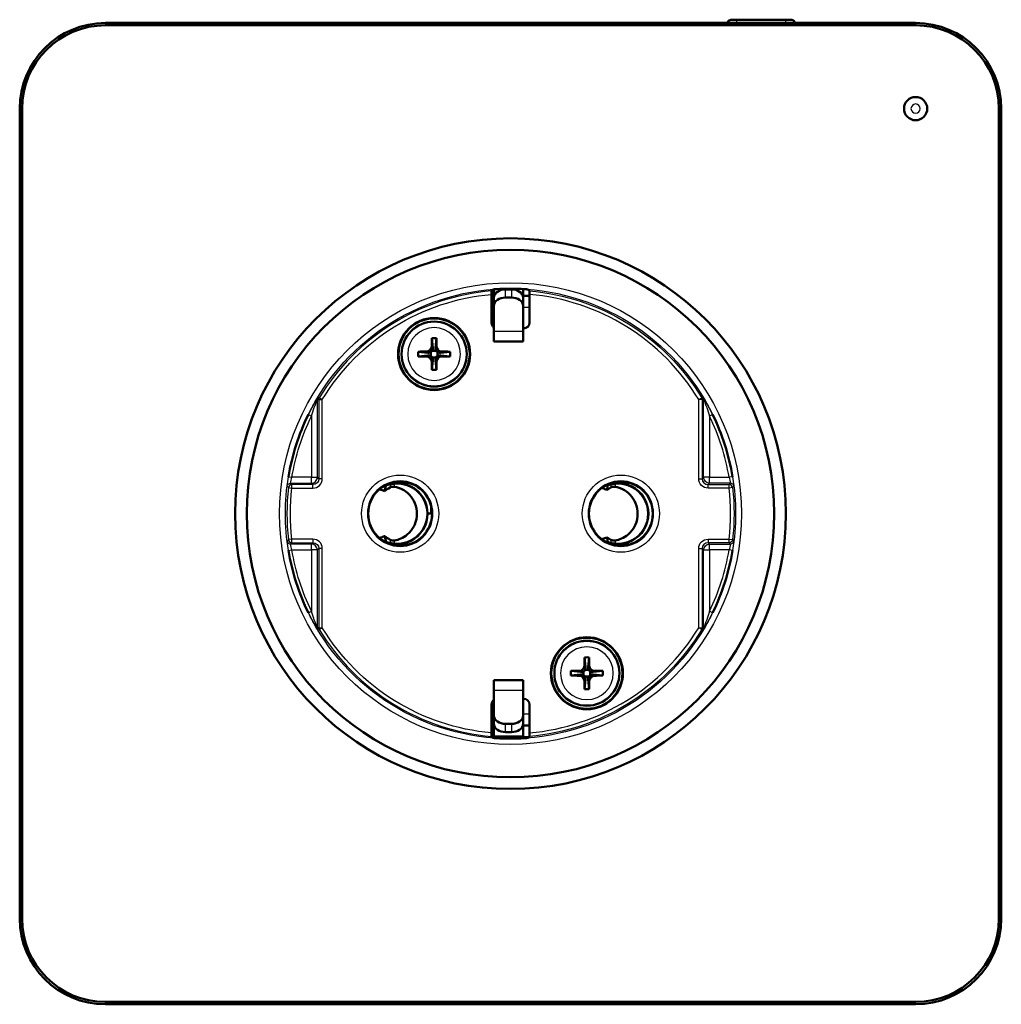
# Model space of a CAD drawing. Header units: millimetres. Extents: x 0 to 420, y 0 to 297.
# Tile 3 of 10: x 137 to 222, y 120 to 205. Entities that reach past the tile are written whole.
import ezdxf

# ---------------------------------------------------------------- set-up
doc = ezdxf.new("R2010")
doc.units = ezdxf.units.MM
doc.header["$LTSCALE"] = 0.75
doc.layers.add('Visible', color=7, linetype='Continuous', lineweight=50)
doc.layers.add('Visible Narrow', color=7, linetype='Continuous', lineweight=25)

msp = doc.modelspace()

# ---------------------------------------------------------------- linework, layer by layer
at = {"layer": 'Visible', "extrusion": (0, 0, -1)}
for p, q in [((198.974, 205.218), (203.174, 205.218)), ((214.358, 204.936), (144.609, 204.936)), ((144.609, 204.736), (214.358, 204.736)), ((137.233, 197.56), (137.233, 127.811)), ((137.433, 127.811), (137.433, 197.56)), ((221.533, 197.56), (221.533, 127.811)), ((221.733, 127.811), (221.733, 197.56)), ((177.848, 179.133), (177.848, 181.562)), ((178.062, 181.435), (177.848, 181.435)), ((178.062, 181.998), (178.062, 181.291)), ((179.062, 181.998), (179.562, 181.998)), ((180.562, 181.291), (180.562, 182.021)), ((181.119, 181.435), (180.562, 181.435)), ((181.119, 179.133), (181.119, 181.562)), ((178.062, 181.291), (178.062, 180.584)), ((179.062, 181.291), (179.562, 181.291)), ((180.562, 180.584), (180.562, 181.291)), ((178.062, 180.584), (178.062, 178.4)), ((180.562, 178.4), (180.562, 180.584)), ((178.062, 177.522), (178.062, 178.4)), ((180.619, 178.633), (180.562, 178.633)), ((180.562, 178.4), (180.562, 177.522)), ((172.709, 177.798), (172.794, 176.975)), ((173.111, 177.798), (173.026, 176.975)), ((180.562, 177.522), (178.062, 177.522)), ((171.542, 176.631), (172.365, 176.546)), ((172.624, 176.273), (172.624, 176.587)), ((172.753, 176.716), (173.067, 176.716)), ((173.196, 176.587), (173.196, 176.273)), ((174.278, 176.631), (173.455, 176.546)), ((171.542, 176.228), (172.365, 176.314)), ((172.709, 175.061), (172.794, 175.885)), ((173.067, 176.144), (172.753, 176.144)), ((173.111, 175.061), (173.026, 175.885)), ((174.278, 176.228), (173.455, 176.314)), ((161.443, 169.761), (161.443, 169.761)), ((160.846, 167.993), (160.846, 167.993)), ((172.646, 163.372), (172.646, 162.686)), ((172.733, 162.686), (172.454, 162.686)), ((172.646, 162.042), (172.646, 162)), ((160.846, 157.379), (160.846, 157.379)), ((161.443, 155.611), (161.443, 155.611)), ((185.855, 150.31), (185.941, 149.487)), ((186.258, 150.31), (186.173, 149.487)), ((185.899, 149.228), (186.214, 149.228)), ((184.688, 149.143), (185.512, 149.058)), ((184.688, 148.74), (185.512, 148.826)), ((185.771, 148.784), (185.771, 149.099)), ((185.855, 147.573), (185.941, 148.397)), ((186.214, 148.656), (185.899, 148.656)), ((186.258, 147.573), (186.173, 148.397)), ((186.343, 149.099), (186.343, 148.784)), ((187.425, 149.143), (186.602, 149.058)), ((187.425, 148.74), (186.602, 148.826)), ((178.062, 147.469), (178.062, 148.348)), ((178.062, 148.348), (180.562, 148.348)), ((180.562, 148.348), (180.562, 147.469)), ((178.062, 147.469), (178.062, 145.285)), ((180.562, 145.285), (180.562, 147.469)), ((180.562, 146.738), (180.619, 146.738)), ((177.848, 143.809), (177.848, 146.238)), ((181.119, 143.809), (181.119, 146.238)), ((178.062, 145.285), (178.062, 144.578)), ((180.562, 144.578), (180.562, 145.285)), ((177.848, 144.435), (178.062, 144.435)), ((178.062, 144.578), (178.062, 143.555)), ((179.562, 144.578), (179.062, 144.578)), ((180.562, 143.555), (180.562, 144.578)), ((180.562, 144.435), (181.119, 144.435)), ((178.062, 143.435), (177.918, 143.435)), ((178.062, 143.435), (178.062, 143.555)), ((180.562, 143.435), (178.062, 143.435)), ((179.562, 143.871), (179.062, 143.871)), ((180.562, 143.555), (180.562, 143.435)), ((181.049, 143.435), (180.562, 143.435)), ((214.358, 120.636), (144.609, 120.636)), ((144.609, 120.436), (214.358, 120.436))]:
    msp.add_line(p, q, dxfattribs=at)
for centre, radius in [((-214.358, 197.56), 1), ((-179.483, 162.686), 22.706), ((-172.91, 176.43), 3.062), ((-172.91, 176.43), 2.8), ((-169.983, 162.686), 2.75), ((-186.057, 148.942), 3.062), ((-186.057, 148.942), 2.8)]:
    msp.add_circle(centre, radius, dxfattribs=at)
at = {"layer": 'Visible'}
for centre, radius in [((179.483, 162.686), 23.706), ((172.91, 176.43), 3.1), ((188.983, 162.686), 2.75), ((186.057, 148.942), 3.1)]:
    msp.add_circle(centre, radius, dxfattribs=at)
for centre, radius, start, end in [((144.609, 197.56), 7.375, 90, 180), ((214.358, 197.56), 7.375, 0, 90), ((179.483, 162.686), 19.365, 86.39556, 93.60444), ((179.483, 162.686), 19.378, 153.85794, 170.56774), ((179.483, 162.686), 19.378, 9.43226, 26.14206), ((169.733, 162.686), 2.6, 265.20598, 94.79402), ((188.983, 162.686), 2.724, 127.3952, 127.40604), ((188.733, 162.686), 2.6, 265.20598, 94.79402), ((188.983, 162.686), 2.724, 232.59396, 232.6048), ((179.483, 162.686), 19.378, 189.43226, 206.14206), ((179.483, 162.686), 19.378, 333.85794, 350.56774), ((179.483, 162.686), 19.374, 266.3746, 273.6254), ((144.609, 127.811), 7.375, 180, 270), ((214.358, 127.811), 7.375, 270, 0)]:
    msp.add_arc(centre, radius, start, end, dxfattribs=at)
at = {"layer": 'Visible', "extrusion": (0, 0, -1)}
for centre, radius, start, end in [((-144.609, 197.56), 7.175, 0, 90), ((-214.358, 197.56), 7.175, 90, 180), ((-178.631, 175.469), 6.554, 84.17315, 86.80415), ((-180.335, 175.469), 6.554, 93.19585, 95.82685), ((-172.264, 177.076), 0.434, 180.65458, 269.34542), ((-173.556, 177.076), 0.434, 270.65458, 359.34542), ((-172.264, 175.784), 0.434, 90.65458, 179.34542), ((-173.556, 175.784), 0.434, 0.65458, 89.34542), ((-167.292, 161.753), 3.167, 106.78893, 115.14915), ((-164.133, 166.033), 4.721, 191.43957, 197.42137), ((-176.539, 153.27), 13.83, 55.15712, 57.52377), ((-169.851, 162.572), 2.75, 66.63443, 74.29979), ((-169.733, 162.685), 2.6, 68.0298, 76.11857), ((-169.71, 162.993), 2.307, 74.86215, 85.1555), ((-169.755, 162.551), 2.736, 76.34458, 84.97894), ((-186.908, 163.089), 1.85, 106.19157, 118.19145), ((-182.514, 165.922), 5.404, 188.3783, 192.86006), ((-188.866, 162.554), 2.77, 68.70735, 74.11335), ((-188.729, 162.699), 2.586, 70.36174, 76.1394), ((-188.717, 162.993), 2.307, 74.68816, 84.97973), ((-188.755, 162.552), 2.735, 76.34338, 84.98015), ((-167.293, 163.616), 3.164, 244.85613, 253.2253), ((-164.085, 159.326), 4.771, 163.78137, 168.53453), ((-177.246, 173.184), 15.122, 302.53547, 304.53206), ((-169.851, 162.799), 2.75, 285.70032, 293.36432), ((-169.736, 162.694), 2.609, 283.89149, 291.95282), ((-186.907, 162.285), 1.853, 241.82583, 253.80713), ((-198.689, 176.935), 19.598, 302.65785, 303.81536), ((-182.566, 159.466), 5.35, 167.19269, 171.71579), ((-169.71, 162.379), 2.307, 274.84437, 285.13798), ((-169.755, 162.82), 2.736, 275.02095, 283.65554), ((-188.733, 162.685), 2.599, 283.87974, 289.64164), ((-188.872, 162.836), 2.79, 285.9061, 291.28645), ((-188.717, 162.379), 2.307, 275.02149, 285.31063), ((-188.755, 162.82), 2.736, 275.02095, 283.65554), ((-185.411, 149.587), 0.434, 180.65458, 269.34542), ((-186.702, 149.587), 0.434, 270.65458, 359.34542), ((-185.411, 148.296), 0.434, 90.65458, 179.34542), ((-186.702, 148.296), 0.434, 0.65458, 89.34542), ((-178.737, 150.086), 6.753, 274.06058, 276.5152), ((-180.371, 148.427), 5.088, 262.93976, 266.19885), ((-144.609, 127.811), 7.175, 270, 0), ((-214.358, 127.811), 7.175, 180, 270)]:
    msp.add_arc(centre, radius, start, end, dxfattribs=at)
at = {"layer": 'Visible'}
for centre, major_axis, ratio, start_param, end_param in [((177.851, 181.562), (0, 0.301), 0.008695, 0.009472, 1.571421), ((179.062, 181.291), (-1, 0), 0.707107, -1.570796, 0), ((179.562, 181.291), (1, 0), 0.707107, 0, 1.570796), ((178.348, 179.133), (0.224, 0.447), 0.99981, 2.03449, 2.995791), ((180.619, 179.133), (-0.224, 0.447), 0.99981, 2.678052, 4.248696), ((172.683, 162.686), (0, 1), 0.026186, 0.903352, 1.570796), ((168.775, 160.814), (-0.754, 0.521), 0.141967, 1.486063, 1.534426), ((180.619, 146.238), (0.224, 0.447), 0.99981, -1.107103, 0.463541), ((178.348, 146.238), (-0.224, 0.447), 0.99981, 0.145802, 1.107103), ((179.062, 144.578), (1, 0), 0.707107, 3.141593, 4.712389), ((179.562, 144.578), (-1, 0), 0.707107, 1.570796, 3.141593), ((177.851, 143.809), (0, 0.301), 0.008695, 1.570172, 3.132121)]:
    msp.add_ellipse(centre, major_axis=major_axis, ratio=ratio, start_param=start_param, end_param=end_param, dxfattribs=at)
at = {"layer": 'Visible', "extrusion": (0, 0, -1)}
for centre, major_axis, ratio, start_param, end_param in [((181.116, 181.562), (0, 0.301), 0.008695, 0.009472, 1.571421), ((179.062, 180.584), (-1, 0), 0.707107, 0, 1.570796), ((179.562, 180.584), (1, 0), 0.707107, -1.570796, 0), ((173.044, 176.43), (0, 4.998), 0.069756, -1.442246, -1.293478), ((172.91, 175.143), (4.753, 0), 0.559193, 4.670011, 4.754767), ((172.776, 176.43), (0, 4.998), 0.069756, 1.293478, 1.442246), ((174.197, 176.43), (0, 4.753), 0.559193, 4.670011, 4.754767), ((172.91, 176.296), (-4.998, 0), 0.069756, 1.293478, 1.442246), ((172.363, 176.977), (-0.448, 0.206), 0.853854, 3.76321, 4.333004), ((172.39, 176.95), (-0.306, 0.306), 0.995146, 2.928422, 3.354764), ((172.363, 176.977), (-0.206, 0.448), 0.853854, 1.950181, 2.519976), ((173.457, 176.977), (0.206, 0.448), 0.853854, 3.76321, 4.333004), ((173.43, 176.95), (0.306, 0.306), 0.995146, 2.928422, 3.354764), ((173.457, 176.977), (0.448, 0.206), 0.853854, 1.950181, 2.519976), ((172.91, 176.296), (4.998, 0), 0.069756, -1.442246, -1.293478), ((171.623, 176.43), (0, 4.753), 0.559193, 1.528419, 1.613174), ((172.91, 176.564), (4.998, 0), 0.069756, 1.699347, 1.848115), ((172.363, 175.883), (0.448, 0.206), 0.853854, -1.191411, -0.621617), ((172.39, 175.91), (0.306, 0.306), 0.995146, -0.213171, 0.213171), ((173.044, 176.43), (0, 4.998), 0.069756, 4.43507, 4.583838), ((172.363, 175.883), (0.206, 0.448), 0.853854, 0.621617, 1.191411), ((173.457, 175.883), (-0.206, 0.448), 0.853854, -1.191411, -0.621617), ((173.43, 175.91), (-0.306, 0.306), 0.995146, 6.070014, 6.496356), ((172.776, 176.43), (0, 4.998), 0.069756, 1.699347, 1.848115), ((173.457, 175.883), (-0.448, 0.206), 0.853854, 0.621617, 1.191411), ((172.91, 176.564), (4.998, 0), 0.069756, 1.293478, 1.442246), ((172.91, 177.717), (4.753, 0), 0.559193, 1.528419, 1.613174), ((169.729, 162.686), (2.615, 0), 0.999999, 4.630264, 7.936107), ((188.737, 162.686), (2.615, 0), 0.999999, 4.627171, 7.939199), ((186.191, 148.942), (0, 4.998), 0.069756, -1.442246, -1.293478), ((186.057, 147.655), (4.753, 0), 0.559193, 4.670011, 4.754767), ((185.923, 148.942), (0, 4.998), 0.069756, 1.293478, 1.442246), ((185.537, 149.462), (-0.306, 0.306), 0.995146, 2.928422, 3.354764), ((185.509, 149.489), (-0.206, 0.448), 0.853854, 1.950181, 2.519976), ((186.604, 149.489), (0.206, 0.448), 0.853854, 3.76321, 4.333004), ((186.577, 149.462), (0.306, 0.306), 0.995146, 2.928422, 3.354764), ((187.344, 148.942), (0, 4.753), 0.559193, 4.670011, 4.754767), ((186.057, 148.808), (-4.998, 0), 0.069756, 1.293478, 1.442246), ((186.057, 149.076), (4.998, 0), 0.069756, 1.699347, 1.848115), ((185.509, 149.489), (-0.448, 0.206), 0.853854, 3.76321, 4.333004), ((185.509, 148.394), (0.448, 0.206), 0.853854, -1.191411, -0.621617), ((185.537, 148.421), (0.306, 0.306), 0.995146, -0.213171, 0.213171), ((185.509, 148.394), (0.206, 0.448), 0.853854, 0.621617, 1.191411), ((186.604, 148.394), (-0.206, 0.448), 0.853854, -1.191411, -0.621617), ((186.577, 148.421), (-0.306, 0.306), 0.995146, 6.070014, 6.496356), ((186.604, 149.489), (0.448, 0.206), 0.853854, 1.950181, 2.519976), ((186.604, 148.394), (-0.448, 0.206), 0.853854, 0.621617, 1.191411), ((186.057, 148.808), (4.998, 0), 0.069756, -1.442246, -1.293478), ((186.057, 149.076), (4.998, 0), 0.069756, 1.293478, 1.442246), ((184.77, 148.942), (0, 4.753), 0.559193, 1.528419, 1.613174), ((186.191, 148.942), (0, 4.998), 0.069756, 4.43507, 4.583838), ((186.057, 150.229), (4.753, 0), 0.559193, 1.528419, 1.613174), ((185.923, 148.942), (0, 4.998), 0.069756, 1.699347, 1.848115), ((179.062, 145.285), (1, 0), 0.707107, 1.570796, 3.141593), ((179.562, 145.285), (-1, 0), 0.707107, 3.141593, 4.712389), ((181.116, 143.809), (0, 0.301), 0.008695, 1.570172, 3.132121)]:
    msp.add_ellipse(centre, major_axis=major_axis, ratio=ratio, start_param=start_param, end_param=end_param, dxfattribs=at)
at = {"layer": 'Visible'}
for points, knots in [([(198.164, 204.936), (198.167, 204.959), (198.173, 204.982), (198.193, 205.034), (198.21, 205.062), (198.25, 205.112), (198.275, 205.133), (198.313, 205.158), (198.326, 205.164), (198.349, 205.175), (198.359, 205.179), (198.384, 205.187), (198.398, 205.191), (198.421, 205.196), (198.431, 205.197), (198.462, 205.202), (198.483, 205.204), (198.534, 205.208), (198.565, 205.209), (198.652, 205.213), (198.714, 205.215), (198.835, 205.217), (198.895, 205.218), (198.961, 205.218), (198.967, 205.218), (198.974, 205.218)], [0.0027299, 0.0027299, 0.0027299, 0.0027299, 0.0098159, 0.0098159, 0.0194492, 0.0194492, 0.0290667, 0.0290667, 0.0335447, 0.0335447, 0.0372151, 0.0372151, 0.0429181, 0.0429181, 0.048456, 0.048456, 0.0609269, 0.0609269, 0.0753111, 0.0753111, 0.0965188, 0.0965188, 0.1142949, 0.1142949, 0.1162451, 0.1162451, 0.1162451, 0.1162451]), ([(203.174, 205.218), (203.232, 205.218), (203.291, 205.217), (203.4, 205.216), (203.452, 205.214), (203.546, 205.211), (203.587, 205.209), (203.662, 205.204), (203.69, 205.202), (203.735, 205.194), (203.743, 205.192), (203.761, 205.188), (203.77, 205.185), (203.794, 205.177), (203.809, 205.171), (203.84, 205.154), (203.857, 205.144), (203.893, 205.115), (203.912, 205.095), (203.946, 205.048), (203.961, 205.019), (203.977, 204.972), (203.981, 204.954), (203.983, 204.936)], [0, 0, 0, 0, 0.0174755, 0.0174755, 0.0346799, 0.0346799, 0.0522856, 0.0522856, 0.0716704, 0.0716704, 0.0756751, 0.0756751, 0.0792609, 0.0792609, 0.0844912, 0.0844912, 0.0904246, 0.0904246, 0.0986488, 0.0986488, 0.1080791, 0.1080791, 0.1135744, 0.1135744, 0.1135744, 0.1135744]), ([(169.504, 164.994), (169.493, 164.995), (169.483, 164.997), (169.462, 164.999), (169.453, 165), (169.429, 165.001), (169.415, 165.002), (169.385, 165.002), (169.37, 165.001), (169.331, 164.999), (169.308, 164.996), (169.243, 164.987), (169.203, 164.977), (169.148, 164.956), (169.13, 164.947), (169.113, 164.936)], [-0.04535316, -0.04535316, -0.04535316, -0.04535316, -0.04217256, -0.04217256, -0.0392108, -0.0392108, -0.03493974, -0.03493974, -0.03017702, -0.03017702, -0.02267658, -0.02267658, -0.008279, -0.008279, -0.00000014, -0.00000014, -0.00000014, -0.00000014]), ([(169.504, 160.378), (169.686, 160.408), (169.864, 160.461), (170.237, 160.625), (170.43, 160.747), (170.861, 161.112), (171.038, 161.36), (171.266, 161.796), (171.384, 162.088), (171.439, 162.705), (171.433, 163.02), (171.243, 163.648), (171.104, 163.915), (170.746, 164.373), (170.532, 164.557), (169.977, 164.891), (169.696, 164.962), (169.504, 164.994)], [0.000001, 0.000001, 0.000001, 0.000001, 0.0554019, 0.0554019, 0.1216856, 0.1216856, 0.2233979, 0.2233979, 0.3135793, 0.3135793, 0.3692785, 0.3692785, 0.414025, 0.414025, 0.458629, 0.458629, 0.5170236, 0.5170236, 0.5170236, 0.5170236]), ([(188.113, 164.936), (188.063, 164.904), (188.01, 164.869), (187.898, 164.796), (187.838, 164.757), (187.782, 164.719)], [0.00000386, 0.00000386, 0.00000386, 0.00000386, 0.02538487, 0.02538487, 0.05076481, 0.05076481, 0.05076481, 0.05076481]), ([(188.504, 164.994), (188.493, 164.995), (188.483, 164.997), (188.462, 164.999), (188.453, 165), (188.429, 165.001), (188.415, 165.002), (188.385, 165.002), (188.37, 165.001), (188.331, 164.999), (188.308, 164.996), (188.243, 164.987), (188.203, 164.977), (188.148, 164.956), (188.13, 164.947), (188.113, 164.936)], [-0.04535321, -0.04535321, -0.04535321, -0.04535321, -0.04216998, -0.04216998, -0.03920637, -0.03920637, -0.03493018, -0.03493018, -0.03016692, -0.03016692, -0.0226766, -0.0226766, -0.00830599, -0.00830599, 0, 0, 0, 0]), ([(188.504, 160.378), (188.686, 160.408), (188.864, 160.461), (189.237, 160.625), (189.43, 160.747), (189.862, 161.113), (190.038, 161.36), (190.266, 161.796), (190.384, 162.088), (190.439, 162.706), (190.433, 163.021), (190.242, 163.649), (190.104, 163.916), (189.745, 164.374), (189.531, 164.558), (188.977, 164.891), (188.696, 164.962), (188.504, 164.994)], [0.000001, 0.000001, 0.000001, 0.000001, 0.055425, 0.055425, 0.1217348, 0.1217348, 0.2234456, 0.2234456, 0.3137155, 0.3137155, 0.3695141, 0.3695141, 0.4143452, 0.4143452, 0.459055, 0.459055, 0.5176072, 0.5176072, 0.5176072, 0.5176072]), ([(169.113, 160.435), (169.13, 160.424), (169.148, 160.415), (169.203, 160.394), (169.243, 160.385), (169.308, 160.375), (169.331, 160.373), (169.37, 160.37), (169.385, 160.37), (169.415, 160.37), (169.429, 160.37), (169.453, 160.372), (169.462, 160.372), (169.483, 160.375), (169.493, 160.376), (169.504, 160.378)], [-0.04527348, -0.04527348, -0.04527348, -0.04527348, -0.03700947, -0.03700947, -0.02263674, -0.02263674, -0.01514877, -0.01514877, -0.01039391, -0.01039391, -0.00613004, -0.00613004, -0.00317417, -0.00317417, 0, 0, 0, 0]), ([(188.113, 160.435), (188.13, 160.424), (188.148, 160.415), (188.203, 160.394), (188.243, 160.385), (188.308, 160.375), (188.331, 160.373), (188.37, 160.37), (188.385, 160.37), (188.415, 160.37), (188.429, 160.37), (188.453, 160.372), (188.462, 160.372), (188.483, 160.375), (188.493, 160.376), (188.504, 160.378)], [-0.04527364, -0.04527364, -0.04527364, -0.04527364, -0.03698267, -0.03698267, -0.02263682, -0.02263682, -0.01515893, -0.01515893, -0.01040353, -0.01040353, -0.00613452, -0.00613452, -0.0031768, -0.0031768, 0, 0, 0, 0])]:
    msp.add_open_spline(points, degree=3, knots=knots, dxfattribs=at)
for points, degree in [([(177.966, 181.989), (177.908, 181.926), (177.851, 181.864)], 2), ([(181.001, 181.989), (181.059, 181.926), (181.116, 181.864)], 2), ([(187.339, 164.89), (187.367, 164.882), (187.396, 164.874), (187.424, 164.865)], 3), ([(168.666, 160.659), (168.657, 160.69), (168.648, 160.721), (168.638, 160.752)], 3), ([(187.339, 160.482), (187.367, 160.49), (187.396, 160.498), (187.424, 160.506)], 3), ([(177.97, 143.377), (177.91, 143.443), (177.851, 143.508)], 2), ([(180.708, 143.351), (180.708, 143.351), (180.708, 143.351), (180.708, 143.351)], 3), ([(181.116, 143.508), (181.056, 143.443), (180.996, 143.378)], 2)]:
    msp.add_open_spline(points, degree=degree, dxfattribs=at)
at = {"layer": 'Visible Narrow', "extrusion": (0, 0, -1)}
for p, q in [((198.974, 204.944), (198.974, 205.218)), ((203.174, 204.944), (203.174, 205.218)), ((144.609, 204.936), (144.609, 204.736)), ((198.974, 204.944), (203.174, 204.944)), ((198.974, 204.936), (198.974, 204.944)), ((203.174, 204.944), (203.174, 204.936)), ((214.358, 204.936), (214.358, 204.736)), ((137.233, 197.56), (137.433, 197.56)), ((221.733, 197.56), (221.533, 197.56)), ((179.062, 181.291), (179.062, 181.998)), ((179.562, 181.998), (179.562, 181.291)), ((178.062, 180.435), (177.848, 180.435)), ((181.119, 180.435), (180.562, 180.435)), ((178.062, 178.4), (180.562, 178.4)), ((172.365, 176.546), (172.269, 176.642)), ((172.698, 177.071), (172.794, 176.975)), ((173.026, 176.975), (173.122, 177.071)), ((173.551, 176.642), (173.455, 176.546)), ((172.269, 176.218), (172.365, 176.314)), ((172.794, 175.885), (172.698, 175.789)), ((173.122, 175.789), (173.026, 175.885)), ((173.455, 176.314), (173.551, 176.218)), ((162.857, 165.812), (162.857, 172.542)), ((162.981, 172.508), (163.281, 172.508)), ((162.981, 172.508), (162.981, 165.688)), ((163.281, 172.508), (163.024, 172.663)), ((163.281, 165.688), (163.281, 172.508)), ((195.686, 172.508), (195.942, 172.663)), ((195.986, 172.508), (195.686, 172.508)), ((195.686, 165.688), (195.686, 172.508)), ((195.986, 172.508), (195.986, 165.688)), ((196.11, 165.812), (196.11, 172.542)), ((162.087, 171.224), (162.357, 171.092)), ((162.357, 171.092), (162.357, 165.812)), ((196.879, 171.224), (196.61, 171.092)), ((196.61, 171.092), (196.61, 165.812)), ((197.819, 168.955), (197.819, 168.955)), ((160.793, 167.802), (160.793, 167.802)), ((198.173, 167.803), (198.173, 167.804)), ((160.293, 165.368), (160.293, 165.368)), ((160.367, 165.861), (160.663, 165.812)), ((162.357, 165.812), (160.663, 165.812)), ((162.357, 165.312), (162.357, 165.812)), ((162.357, 165.812), (162.857, 165.812)), ((162.981, 165.688), (162.857, 165.812)), ((163.281, 165.688), (162.981, 165.688)), ((195.686, 165.688), (195.986, 165.688)), ((195.986, 165.688), (196.11, 165.812)), ((196.61, 165.812), (196.11, 165.812)), ((196.61, 165.812), (198.304, 165.812)), ((196.61, 165.312), (196.61, 165.812)), ((198.599, 165.861), (198.304, 165.812)), ((160.293, 165.159), (160.293, 165.159)), ((160.367, 164.923), (160.664, 164.888)), ((160.554, 165.312), (162.357, 165.312)), ((160.664, 164.888), (160.664, 165.188)), ((162.481, 165.188), (160.664, 165.188)), ((160.664, 164.888), (162.481, 164.888)), ((162.357, 165.312), (162.481, 165.188)), ((162.481, 164.888), (162.481, 165.188)), ((169.11, 165.21), (169.107, 165.22)), ((169.516, 165.277), (169.515, 165.292)), ((188.11, 165.21), (188.108, 165.218)), ((188.515, 165.288), (188.515, 165.291)), ((188.516, 165.277), (188.515, 165.288)), ((196.61, 165.312), (196.486, 165.188)), ((196.486, 165.188), (198.302, 165.188)), ((196.486, 164.888), (196.486, 165.188)), ((198.302, 164.888), (196.486, 164.888)), ((198.412, 165.312), (196.61, 165.312)), ((198.302, 164.888), (198.302, 165.188)), ((198.6, 164.923), (198.302, 164.888)), ((160.664, 160.483), (160.367, 160.448)), ((162.481, 160.483), (160.664, 160.483)), ((160.664, 160.183), (160.664, 160.483)), ((162.481, 160.483), (162.481, 160.183)), ((168.674, 160.726), (168.666, 160.659)), ((196.486, 160.483), (196.486, 160.183)), ((196.486, 160.483), (198.302, 160.483)), ((198.302, 160.483), (198.6, 160.448)), ((198.302, 160.183), (198.302, 160.483)), ((160.293, 160.212), (160.293, 160.212)), ((160.293, 160.004), (160.293, 160.003)), ((160.367, 159.51), (160.663, 159.559)), ((162.357, 160.059), (160.554, 160.059)), ((160.663, 159.559), (162.357, 159.559)), ((160.664, 160.183), (162.481, 160.183)), ((162.481, 160.183), (162.357, 160.059)), ((162.357, 159.559), (162.357, 160.059)), ((162.857, 159.559), (162.357, 159.559)), ((162.357, 159.559), (162.357, 154.28)), ((162.857, 159.559), (162.981, 159.683)), ((162.857, 152.829), (162.857, 159.559)), ((163.281, 159.683), (162.981, 159.683)), ((162.981, 159.683), (162.981, 152.864)), ((163.281, 152.864), (163.281, 159.683)), ((169.11, 160.162), (169.107, 160.152)), ((169.516, 160.095), (169.515, 160.08)), ((188.11, 160.162), (188.108, 160.153)), ((188.516, 160.095), (188.515, 160.083)), ((188.515, 160.083), (188.515, 160.08)), ((195.686, 159.683), (195.986, 159.683)), ((195.686, 152.864), (195.686, 159.683)), ((195.986, 159.683), (195.986, 152.864)), ((196.11, 159.559), (195.986, 159.683)), ((196.11, 159.559), (196.61, 159.559)), ((196.11, 152.829), (196.11, 159.559)), ((198.302, 160.183), (196.486, 160.183)), ((196.486, 160.183), (196.61, 160.059)), ((196.61, 160.059), (198.412, 160.059)), ((196.61, 159.559), (196.61, 160.059)), ((198.304, 159.559), (196.61, 159.559)), ((196.61, 159.559), (196.61, 154.28)), ((198.599, 159.51), (198.304, 159.559)), ((160.793, 157.57), (160.793, 157.57)), ((198.173, 157.568), (198.173, 157.568)), ((197.819, 156.416), (197.819, 156.416)), ((162.087, 154.148), (162.357, 154.28)), ((196.879, 154.148), (196.61, 154.28)), ((162.981, 152.864), (163.281, 152.864)), ((163.024, 152.708), (163.281, 152.864)), ((195.686, 152.864), (195.986, 152.864)), ((195.942, 152.708), (195.686, 152.864)), ((185.845, 149.582), (185.941, 149.487)), ((186.173, 149.487), (186.269, 149.582)), ((185.512, 149.058), (185.416, 149.153)), ((185.416, 148.73), (185.512, 148.826)), ((185.941, 148.397), (185.845, 148.301)), ((186.269, 148.301), (186.173, 148.397)), ((186.697, 149.153), (186.602, 149.058)), ((186.602, 148.826), (186.697, 148.73)), ((180.562, 147.469), (178.062, 147.469)), ((177.848, 145.435), (178.062, 145.435)), ((180.562, 145.435), (181.119, 145.435)), ((179.062, 143.871), (179.062, 144.578)), ((179.562, 144.578), (179.562, 143.871)), ((178.062, 143.555), (180.562, 143.555)), ((137.233, 127.811), (137.433, 127.811)), ((221.533, 127.811), (221.733, 127.811)), ((144.609, 120.436), (144.609, 120.636)), ((214.358, 120.436), (214.358, 120.636))]:
    msp.add_line(p, q, dxfattribs=at)
for centre, radius in [((-214.358, 197.56), 0.4), ((-172.91, 176.43), 2.272), ((-169.983, 162.686), 2.822), ((-188.983, 162.686), 2.822), ((-186.057, 148.942), 2.272)]:
    msp.add_circle(centre, radius, dxfattribs=at)
at = {"layer": 'Visible Narrow'}
for centre, radius in [((179.483, 162.686), 19.878), ((172.91, 176.43), 2.762), ((169.983, 162.686), 3.321), ((188.983, 162.686), 3.321), ((186.057, 148.942), 2.762)]:
    msp.add_circle(centre, radius, dxfattribs=at)
at = {"layer": 'Visible Narrow', "extrusion": (0, 0, -1)}
for centre, radius, start, end in [((-179.483, 162.686), 19.378, 26.14206, 153.85794), ((-179.483, 162.686), 18.947, 31.22456, 85.04886), ((-179.483, 162.686), 19.247, 94.86603, 148.77544), ((-176.608, 164.18), 16.139, 25.87702, 31.85425), ((-181.494, 165.309), 19.992, 16.8125, 21.21187), ((-195.686, 172.508), 0.3, 148.77666, 180), ((-182.358, 164.18), 16.139, 148.14575, 154.12298), ((-195.81, 172.542), 0.3, 148.88089, 180), ((-177.473, 165.309), 19.992, 158.78813, 163.1875), ((-179.483, 162.686), 19.078, 9.43226, 26.14206), ((-179.483, 162.686), 19.378, 350.56774, 9.43226), ((-171.832, 163.891), 11.633, 5.71441, 9.754), ((-165.118, 164.583), 4.621, 9.07785, 15.42466), ((-196.61, 165.812), 0.5, 270.00436, 0), ((-193.849, 164.583), 4.621, 164.57534, 170.92215), ((-187.135, 163.891), 11.633, 170.246, 174.28559), ((-179.483, 162.686), 19.378, 170.56774, 189.43226), ((-160.554, 165.012), 0.3, 7.00723, 89.99614), ((-179.483, 162.686), 18.947, 353.32431, 6.67569), ((-179.483, 162.686), 19.247, 173.32431, 186.67569), ((-170.159, 161.254), 9.946, 349.90316, 354.6284), ((-198.302, 160.483), 0.3, 186.67569, 269.99612), ((-198.412, 160.359), 0.3, 187.00723, 269.99614), ((-188.808, 161.254), 9.946, 185.3716, 190.09684), ((-164.449, 160.643), 3.938, 344.02456, 351.47293), ((-179.483, 162.686), 19.078, 333.85794, 350.56774), ((-196.61, 159.559), 0.5, 0, 89.99564), ((-194.517, 160.643), 3.938, 188.52707, 195.97544), ((-177.002, 161.407), 16.587, 328.22936, 334.04495), ((-179.483, 162.686), 19.378, 206.14206, 333.85794), ((-182.104, 160.272), 20.637, 338.85924, 343.12104), ((-181.965, 161.407), 16.587, 205.95505, 211.77064), ((-176.862, 160.272), 20.637, 196.87896, 201.14076), ((-163.157, 152.829), 0.3, 328.88089, 360), ((-163.281, 152.864), 0.3, 328.77666, 360), ((-179.483, 162.686), 18.947, 274.95114, 328.77544), ((-179.483, 162.686), 19.247, 211.22456, 265.13397)]:
    msp.add_arc(centre, radius, start, end, dxfattribs=at)
at = {"layer": 'Visible Narrow'}
for centre, radius, start, end in [((179.483, 162.686), 19.247, 94.86603, 148.77544), ((179.483, 162.686), 18.947, 31.22456, 85.04886), ((163.157, 172.542), 0.3, 148.88089, 180), ((163.281, 172.508), 0.3, 148.77666, 180), ((179.483, 162.686), 19.078, 9.43226, 26.14206), ((162.357, 165.812), 0.5, 270.00436, 0), ((179.483, 162.686), 19.247, 173.32431, 186.67569), ((160.664, 164.888), 0.3, 90.00388, 173.32431), ((198.302, 164.888), 0.3, 6.67569, 89.99612), ((179.483, 162.686), 18.947, 353.32431, 6.67569), ((198.412, 165.012), 0.3, 7.00723, 89.99614), ((160.554, 160.359), 0.3, 187.00723, 269.99614), ((160.664, 160.483), 0.3, 186.67569, 269.99612), ((162.357, 159.559), 0.5, 0, 89.99564), ((179.483, 162.686), 19.078, 333.85794, 350.56774), ((179.483, 162.686), 19.247, 211.22456, 265.13397), ((179.483, 162.686), 18.947, 274.95114, 328.77544), ((195.686, 152.864), 0.3, 328.77666, 360), ((195.81, 152.829), 0.3, 328.88089, 360), ((179.483, 162.686), 19.374, 266.3749, 273.6251)]:
    msp.add_arc(centre, radius, start, end, dxfattribs=at)
at = {"layer": 'Visible Narrow', "extrusion": (0, 0, -1)}
for centre, major_axis, ratio, start_param, end_param in [((198.974, 204.908), (0.812, 0), 0.043619, 4.019465, 4.712389), ((203.174, 204.908), (-0.812, 0), 0.043619, 1.570796, 2.263721), ((162.481, 165.688), (-0.354, 0.354), 0.999832, 2.356233, 3.926953), ((196.486, 165.688), (0.566, 0.566), 0.999924, 2.356233, 3.926953), ((168.807, 166.96), (-0.208, 3.226), 0.069841, 2.148826, 2.253459), ((187.807, 166.96), (-0.208, 3.226), 0.069841, 2.148828, 2.253465), ((168.807, 158.411), (0.208, 3.226), 0.069841, 0.888136, 0.992765), ((187.807, 158.411), (0.208, 3.226), 0.069841, 0.888137, 0.992765), ((196.486, 159.683), (-0.566, 0.566), 0.999924, 5.497825, 7.068545), ((162.481, 159.683), (0.354, 0.354), 0.999832, -0.78536, 0.78536)]:
    msp.add_ellipse(centre, major_axis=major_axis, ratio=ratio, start_param=start_param, end_param=end_param, dxfattribs=at)
at = {"layer": 'Visible Narrow'}
for centre, major_axis, ratio, start_param, end_param in [((162.481, 165.688), (-0.566, 0.566), 0.999924, 2.356233, 3.926953), ((196.486, 165.688), (0.354, 0.354), 0.999832, 2.356233, 3.926953), ((162.481, 159.683), (0.566, 0.566), 0.999924, 5.497825, 7.068545), ((196.486, 159.683), (-0.354, 0.354), 0.999832, -0.78536, 0.78536)]:
    msp.add_ellipse(centre, major_axis=major_axis, ratio=ratio, start_param=start_param, end_param=end_param, dxfattribs=at)
for points in [[(162.857, 172.542), (162.898, 172.531), (162.939, 172.519), (162.981, 172.508)], [(163.024, 172.663), (162.983, 172.675), (162.941, 172.686), (162.9, 172.697)], [(195.942, 172.663), (195.984, 172.675), (196.025, 172.686), (196.067, 172.697)], [(196.11, 172.542), (196.069, 172.531), (196.027, 172.519), (195.986, 172.508)], [(160.257, 165.049), (160.293, 165.007), (160.33, 164.965), (160.367, 164.923)], [(160.664, 165.188), (160.628, 165.23), (160.591, 165.271), (160.554, 165.312)], [(169.504, 164.994), (169.509, 165.088), (169.513, 165.182), (169.516, 165.277)], [(187.424, 164.865), (187.374, 164.857), (187.324, 164.849), (187.274, 164.84)], [(188.504, 164.994), (188.509, 165.088), (188.513, 165.182), (188.516, 165.277)], [(198.302, 165.188), (198.339, 165.23), (198.376, 165.271), (198.412, 165.312)], [(198.71, 165.049), (198.673, 165.007), (198.637, 164.965), (198.6, 164.923)], [(160.367, 160.448), (160.33, 160.406), (160.293, 160.364), (160.257, 160.323)], [(169.516, 160.095), (169.513, 160.189), (169.509, 160.283), (169.504, 160.378)], [(187.424, 160.506), (187.374, 160.514), (187.324, 160.523), (187.274, 160.531)], [(188.516, 160.095), (188.513, 160.189), (188.509, 160.283), (188.504, 160.378)], [(198.6, 160.448), (198.637, 160.406), (198.673, 160.364), (198.71, 160.323)], [(160.554, 160.059), (160.591, 160.1), (160.628, 160.142), (160.664, 160.183)], [(198.412, 160.059), (198.376, 160.1), (198.339, 160.142), (198.302, 160.183)], [(162.981, 152.864), (162.939, 152.852), (162.898, 152.84), (162.857, 152.829)], [(162.9, 152.674), (162.941, 152.685), (162.983, 152.697), (163.024, 152.708)], [(196.067, 152.674), (196.025, 152.685), (195.984, 152.697), (195.942, 152.708)], [(195.986, 152.864), (196.027, 152.852), (196.069, 152.84), (196.11, 152.829)], [(178.258, 143.351), (178.258, 143.351), (178.258, 143.351), (178.258, 143.351)]]:
    msp.add_open_spline(points, degree=3, dxfattribs=at)

doc.saveas('drawing.dxf')
